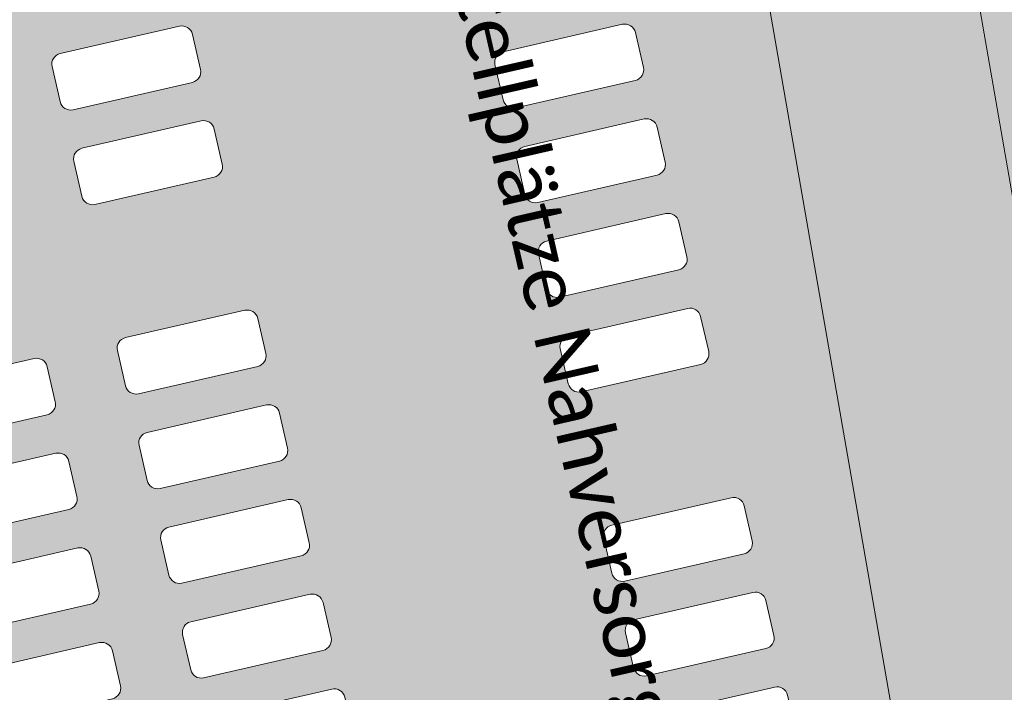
# Model space of a CAD drawing. Header units: metres. Extents: x -862 to 1262, y -354 to 644.
# Tile 235 of 256: x -171 to -144, y 358 to 376. Entities that reach past the tile are written whole.
import ezdxf

# ---------------------------------------------------------------- set-up
doc = ezdxf.new("R2010")
doc.units = ezdxf.units.M
doc.header["$LTSCALE"] = 0.5
doc.set_wipeout_variables(frame=1)
doc.layers.add('BPR_Verkehr_220520', color=7, linetype='Continuous')
doc.layers.add('DZH_Baufelder Nord_220610', color=7, linetype='Continuous')
doc.styles.add('Calibri Light', font='calibril.ttf')

# ---------------------------------------------------------------- blocks, each defined once
blk = doc.blocks.new('VERKEHR-Stellplatz (2D)')
at = {"color": 255, "linetype": 'Continuous', "lineweight": 9, "transparency": 33554687}
blk.add_wipeout([(4.2, 1.8), (4.207362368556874, 1.7999096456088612), (4.214720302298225, 1.7996386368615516), (4.2220693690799, 1.7991871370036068), (4.229405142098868, 1.7985554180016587), (4.236723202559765, 1.7977438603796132), (4.244019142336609, 1.7967529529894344), (4.25128856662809, 1.795583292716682), (4.258527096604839, 1.7942355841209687), (4.265730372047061, 1.7927106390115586), (4.27289405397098, 1.7910093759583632), (4.2800138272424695, 1.7891328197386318), (4.287085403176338, 1.7870821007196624), (4.294104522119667, 1.784858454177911), (4.3010669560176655, 1.782463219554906), (4.307968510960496, 1.7798978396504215), (4.314805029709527, 1.7771638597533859), (4.321572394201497, 1.774262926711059), (4.328266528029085, 1.771196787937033), (4.334883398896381, 1.7679672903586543), (4.341419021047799, 1.7645763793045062), (4.347869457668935, 1.761026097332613), (4.354230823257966, 1.7573185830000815), (4.360499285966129, 1.7534560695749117), (4.36667106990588, 1.7494408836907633), (4.372742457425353, 1.7452754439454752), (4.37870979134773, 1.7409622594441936), (4.384569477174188, 1.7365039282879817), (4.390317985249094, 1.7319031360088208), (4.3959518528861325, 1.7271626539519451), (4.401467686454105, 1.7222853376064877), (4.4068621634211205, 1.7172741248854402), (4.412132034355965, 1.712132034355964), (4.41727412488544, 1.70686216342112), (4.422285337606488, 1.701467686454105), (4.427162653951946, 1.6959518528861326), (4.431903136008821, 1.6903179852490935), (4.436503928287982, 1.6845694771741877), (4.440962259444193, 1.6787097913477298), (4.445275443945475, 1.6727424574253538), (4.449440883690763, 1.6666710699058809), (4.453456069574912, 1.6604992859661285), (4.457318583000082, 1.6542308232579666), (4.4610260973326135, 1.647869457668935), (4.464576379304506, 1.6414190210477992), (4.467967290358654, 1.6348833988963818), (4.471196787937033, 1.6282665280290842), (4.4742629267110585, 1.6215723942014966), (4.477163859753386, 1.6148050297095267), (4.479897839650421, 1.6079685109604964), (4.482463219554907, 1.601066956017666), (4.484858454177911, 1.594104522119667), (4.487082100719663, 1.5870854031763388), (4.489132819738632, 1.580013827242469), (4.491009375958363, 1.5728940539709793), (4.492710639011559, 1.5657303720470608), (4.494235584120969, 1.5585270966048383), (4.495583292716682, 1.5512885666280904), (4.496752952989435, 1.5440191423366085), (4.497743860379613, 1.5367232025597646), (4.498555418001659, 1.5294051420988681), (4.499187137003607, 1.5220693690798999), (4.499638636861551, 1.5147203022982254), (4.499909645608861, 1.5073623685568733), (4.5, 1.4999999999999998), (4.5, 0.4999999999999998), (4.499909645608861, 0.4926376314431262), (4.499638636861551, 0.4852796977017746), (4.499187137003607, 0.4779306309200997), (4.498555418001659, 0.4705948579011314), (4.497743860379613, 0.463276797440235), (4.496752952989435, 0.455980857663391), (4.495583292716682, 0.44871143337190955), (4.494235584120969, 0.4414729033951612), (4.492710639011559, 0.4342696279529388), (4.491009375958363, 0.4271059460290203), (4.489132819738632, 0.4199861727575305), (4.487082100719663, 0.41291459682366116), (4.484858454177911, 0.40589547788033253), (4.482463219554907, 0.398933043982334), (4.479897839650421, 0.3920314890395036), (4.477163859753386, 0.3851949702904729), (4.4742629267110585, 0.378427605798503), (4.471196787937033, 0.37173347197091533), (4.467967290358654, 0.36511660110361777), (4.464576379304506, 0.3585809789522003), (4.4610260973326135, 0.3521305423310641), (4.457318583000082, 0.345769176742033), (4.453456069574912, 0.33950071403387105), (4.449440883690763, 0.3333289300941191), (4.445275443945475, 0.3272575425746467), (4.440962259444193, 0.32129020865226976), (4.436503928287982, 0.31543052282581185), (4.431903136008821, 0.30968201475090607), (4.427162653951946, 0.3040481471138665), (4.422285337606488, 0.2985323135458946), (4.41727412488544, 0.2931378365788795), (4.412132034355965, 0.2878679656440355), (4.4068621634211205, 0.28272587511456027), (4.401467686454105, 0.27771466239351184), (4.3959518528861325, 0.27283734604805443), (4.390317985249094, 0.2680968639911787), (4.384569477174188, 0.2634960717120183), (4.37870979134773, 0.2590377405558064), (4.372742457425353, 0.2547245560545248), (4.36667106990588, 0.25055911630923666), (4.360499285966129, 0.24654393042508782), (4.354230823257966, 0.24268141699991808), (4.347869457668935, 0.2389739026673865), (4.341419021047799, 0.23542362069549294), (4.334883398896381, 0.23203270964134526), (4.328266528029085, 0.22880321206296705), (4.321572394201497, 0.22573707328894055), (4.314805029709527, 0.22283614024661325), (4.307968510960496, 0.22010216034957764), (4.3010669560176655, 0.2175367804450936), (4.294104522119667, 0.21514154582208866), (4.287085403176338, 0.2129178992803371), (4.2800138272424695, 0.21086718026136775), (4.27289405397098, 0.20899062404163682), (4.265730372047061, 0.20728936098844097), (4.258527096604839, 0.20576441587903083), (4.25128856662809, 0.20441670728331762), (4.244019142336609, 0.20324704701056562), (4.236723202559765, 0.2022561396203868), (4.229405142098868, 0.2014445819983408), (4.2220693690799, 0.20081286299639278), (4.214720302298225, 0.200361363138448), (4.207362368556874, 0.20009035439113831), (4.2, 0.19999999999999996), (0.8, 0.19999999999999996), (0.7926376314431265, 0.20009035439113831), (0.7852796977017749, 0.200361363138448), (0.7779306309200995, 0.20081286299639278), (0.7705948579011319, 0.2014445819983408), (0.7632767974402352, 0.2022561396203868), (0.7559808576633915, 0.20324704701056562), (0.7487114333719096, 0.20441670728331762), (0.7414729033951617, 0.20576441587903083), (0.7342696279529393, 0.20728936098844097), (0.7271059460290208, 0.20899062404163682), (0.7199861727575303, 0.21086718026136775), (0.7129145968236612, 0.2129178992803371), (0.7058954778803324, 0.21514154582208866), (0.698933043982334, 0.2175367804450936), (0.6920314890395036, 0.22010216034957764), (0.6851949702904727, 0.22283614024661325), (0.6784276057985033, 0.22573707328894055), (0.6717334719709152, 0.22880321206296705), (0.665116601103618, 0.23203270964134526), (0.6585809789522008, 0.23542362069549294), (0.6521305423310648, 0.2389739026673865), (0.6457691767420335, 0.24268141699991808), (0.6395007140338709, 0.24654393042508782), (0.6333289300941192, 0.25055911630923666), (0.6272575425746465, 0.2547245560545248), (0.62129020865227, 0.2590377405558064), (0.6154305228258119, 0.2634960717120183), (0.6096820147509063, 0.2680968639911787), (0.6040481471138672, 0.27283734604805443), (0.5985323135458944, 0.27771466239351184), (0.59313783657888, 0.28272587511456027), (0.5878679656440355, 0.2878679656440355), (0.5827258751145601, 0.2931378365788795), (0.5777146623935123, 0.2985323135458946), (0.5728373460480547, 0.3040481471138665), (0.5680968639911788, 0.30968201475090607), (0.5634960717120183, 0.31543052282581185), (0.5590377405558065, 0.32129020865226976), (0.5547245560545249, 0.3272575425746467), (0.5505591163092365, 0.3333289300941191), (0.5465439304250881, 0.33950071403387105), (0.5426814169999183, 0.345769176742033), (0.5389739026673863, 0.3521305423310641), (0.5354236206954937, 0.3585809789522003), (0.5320327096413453, 0.36511660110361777), (0.5288032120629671, 0.37173347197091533), (0.5257370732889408, 0.378427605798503), (0.522836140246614, 0.3851949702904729), (0.5201021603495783, 0.3920314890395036), (0.5175367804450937, 0.398933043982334), (0.5151415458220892, 0.40589547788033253), (0.5129178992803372, 0.41291459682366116), (0.510867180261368, 0.4199861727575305), (0.5089906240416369, 0.4271059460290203), (0.5072893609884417, 0.4342696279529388), (0.5057644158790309, 0.4414729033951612), (0.5044167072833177, 0.44871143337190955), (0.5032470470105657, 0.455980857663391), (0.5022561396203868, 0.463276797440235), (0.5014445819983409, 0.4705948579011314), (0.5008128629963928, 0.4779306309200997), (0.5003613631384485, 0.4852796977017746), (0.5000903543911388, 0.4926376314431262), (0.5, 0.4999999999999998), (0.5, 1.4999999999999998), (0.5000903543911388, 1.5073623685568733), (0.5003613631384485, 1.5147203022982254), (0.5008128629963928, 1.5220693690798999), (0.5014445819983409, 1.5294051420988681), (0.5022561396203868, 1.5367232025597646), (0.5032470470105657, 1.5440191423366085), (0.5044167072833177, 1.5512885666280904), (0.5057644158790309, 1.5585270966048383), (0.5072893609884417, 1.5657303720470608), (0.5089906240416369, 1.5728940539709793), (0.510867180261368, 1.580013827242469), (0.5129178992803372, 1.5870854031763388), (0.5151415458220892, 1.594104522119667), (0.5175367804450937, 1.601066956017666), (0.5201021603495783, 1.6079685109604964), (0.522836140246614, 1.6148050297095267), (0.5257370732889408, 1.6215723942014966), (0.5288032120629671, 1.6282665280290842), (0.5320327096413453, 1.6348833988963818), (0.5354236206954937, 1.6414190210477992), (0.5389739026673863, 1.647869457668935), (0.5426814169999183, 1.6542308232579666), (0.5465439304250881, 1.6604992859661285), (0.5505591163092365, 1.6666710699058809), (0.5547245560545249, 1.6727424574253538), (0.5590377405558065, 1.6787097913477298), (0.5634960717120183, 1.6845694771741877), (0.5680968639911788, 1.6903179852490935), (0.5728373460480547, 1.6959518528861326), (0.5777146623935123, 1.701467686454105), (0.5827258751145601, 1.70686216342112), (0.5878679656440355, 1.712132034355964), (0.59313783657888, 1.7172741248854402), (0.5985323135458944, 1.7222853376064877), (0.6040481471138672, 1.7271626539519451), (0.6096820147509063, 1.7319031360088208), (0.6154305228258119, 1.7365039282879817), (0.62129020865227, 1.7409622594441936), (0.6272575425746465, 1.7452754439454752), (0.6333289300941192, 1.7494408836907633), (0.6395007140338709, 1.7534560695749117), (0.6457691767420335, 1.7573185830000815), (0.6521305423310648, 1.761026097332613), (0.6585809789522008, 1.7645763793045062), (0.665116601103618, 1.7679672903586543), (0.6717334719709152, 1.771196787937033), (0.6784276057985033, 1.774262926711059), (0.6851949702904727, 1.7771638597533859), (0.6920314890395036, 1.7798978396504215), (0.698933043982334, 1.782463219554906), (0.7058954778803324, 1.784858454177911), (0.7129145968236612, 1.7870821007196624), (0.7199861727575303, 1.7891328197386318), (0.7271059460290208, 1.7910093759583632), (0.7342696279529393, 1.7927106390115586), (0.7414729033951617, 1.7942355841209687), (0.7487114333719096, 1.795583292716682), (0.7559808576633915, 1.7967529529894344), (0.7632767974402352, 1.7977438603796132), (0.7705948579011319, 1.7985554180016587), (0.7779306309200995, 1.7991871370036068), (0.7852796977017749, 1.7996386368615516), (0.7926376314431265, 1.7999096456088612), (0.8, 1.8)], dxfattribs=at)
at = {"color": 252, "linetype": 'Continuous', "lineweight": 9, "transparency": 33554687, "flags": 128}
blk.add_lwpolyline([(0.5, 1.5, -0.414213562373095), (0.8, 1.8), (4.2, 1.8, -0.414213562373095), (4.5, 1.5), (4.5, 0.5, -0.414213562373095), (4.2, 0.2), (0.8, 0.2, -0.414213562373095), (0.5, 0.5)], format="xyb", close=True, dxfattribs=at)
blk = doc.blocks.new('Group-21')
at = {"color": 7, "transparency": 33554687, "rotation": 12.93249678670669}
for p in [(-152.5368007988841, 240.7801832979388, 8.7), (-151.9325328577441, 238.1486703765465, 8.7), (-150.7239969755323, 232.8856445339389, 8.7), (-150.119729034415, 230.2541316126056, 8.7), (-149.5154610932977, 227.6226186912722, 8.7), (-148.9111931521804, 224.9911057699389, 8.7), (-148.3069252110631, 222.3595928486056, 8.7)]:
    blk.add_blockref('VERKEHR-Stellplatz (2D)', p, dxfattribs=at)
at = {"color": 7, "transparency": 33554687, "xscale": -1}
for p, rotation in [((-135.363747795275, 241.9533203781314, 8.7), 12.93249677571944), ((-134.7594798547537, 239.3218074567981, 8.7), 12.93249677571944), ((-134.1552119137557, 236.6902945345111, 8.7), 12.93249677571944), ((-133.5509439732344, 234.0587816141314, 8.7), 12.93249677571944), ((-151.6986058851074, 232.6617305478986, 8.7), 12.93249678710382), ((-151.0943379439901, 230.0302176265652, 8.7), 12.93249678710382), ((-132.3424080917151, 228.7957557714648, 8.7), 12.93249677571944), ((-150.4900700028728, 227.3987047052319, 8.7), 12.93249678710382), ((-131.7381401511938, 226.1642428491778, 8.7), 12.93249677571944), ((-149.8858020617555, 224.7671917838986, 8.7), 12.93249678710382), ((-131.1338722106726, 223.5327299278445, 8.7), 12.93249677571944)]:
    blk.add_blockref('VERKEHR-Stellplatz (2D)', p, dxfattribs=dict(at, rotation=rotation))

msp = doc.modelspace()

# ---------------------------------------------------------------- hatches: boundary and pattern name
at = {"layer": 'DZH_Baufelder Nord_220610', "linetype": 'Continuous', "lineweight": 0, "true_color": 0xfff9e0, "transparency": 33554687}
h = msp.add_hatch(color=7, dxfattribs=at)
edge = h.paths.add_edge_path()
edge.add_line((32.55980691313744, 384.3805379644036), (26.06465546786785, 412.3372531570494))
edge.add_line((26.06465546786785, 412.3372531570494), (-143.0442158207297, 383.0005029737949))
edge.add_line((-143.0442158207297, 383.0005029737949), (-131.0904625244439, 314.2834369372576))
edge.add_line((-131.0904625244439, 314.2834369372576), (-124.9939522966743, 315.6937450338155))
edge.add_line((-124.9939522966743, 315.6937450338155), (-140.1320432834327, 312.1120369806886))
edge.add_line((-140.1320432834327, 312.1120369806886), (-222.7133020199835, 293.0330976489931))
edge.add_line((-222.7133020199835, 293.0330976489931), (-242.987267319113, 381.3162625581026))
edge.add_line((-242.987267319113, 381.3162625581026), (-225.1325763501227, 380.1122668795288))
edge.add_line((-225.1325763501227, 380.1122668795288), (-225.1316572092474, 377.0219977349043))
edge.add_line((-225.1316572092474, 377.0219977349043), (-224.1314799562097, 377.0637289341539))
edge.add_line((-224.1314799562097, 377.0637289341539), (-223.1313543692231, 377.1066777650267))
edge.add_line((-223.1313543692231, 377.1066777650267), (-222.131281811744, 377.1508441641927))
edge.add_line((-222.131281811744, 377.1508441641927), (-221.1312637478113, 377.1962280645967))
edge.add_line((-221.1312637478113, 377.1962280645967), (-220.131301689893, 377.2428293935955))
edge.add_line((-220.131301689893, 377.2428293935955), (-219.1313971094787, 377.290648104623))
edge.add_line((-219.1313971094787, 377.290648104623), (-218.131551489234, 377.3396841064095))
edge.add_line((-218.131551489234, 377.3396841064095), (-217.1317662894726, 377.3899373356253))
edge.add_line((-217.1317662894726, 377.3899373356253), (-217.1336498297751, 383.7225982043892))
edge.add_line((-217.1336498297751, 383.7225982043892), (-217.1323176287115, 383.7968768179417))
edge.add_line((-217.1323176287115, 383.7968768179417), (-217.1313062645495, 380.475092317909))
edge.add_line((-217.1313062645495, 380.475092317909), (-213.7664101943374, 380.3481207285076))
edge.add_line((-213.7664101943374, 380.3481207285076), (-210.4015081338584, 380.2213885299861))
edge.add_line((-210.4015081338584, 380.2213885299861), (-207.0365970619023, 380.0948956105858))
edge.add_line((-207.0365970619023, 380.0948956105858), (-203.6716770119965, 379.968641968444))
edge.add_line((-203.6716770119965, 379.968641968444), (-200.3067479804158, 379.8426276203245))
edge.add_line((-200.3067479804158, 379.8426276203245), (-196.9418100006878, 379.7168525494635))
edge.add_line((-196.9418100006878, 379.7168525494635), (-193.5768630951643, 379.5913167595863))
edge.add_line((-193.5768630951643, 379.5913167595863), (-190.2119043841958, 379.4660201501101))
edge.add_line((-190.2119043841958, 379.4660201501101), (-185.331899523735, 379.7464873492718))
edge.add_line((-185.331899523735, 379.7464873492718), (-180.4519131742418, 380.0273153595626))
edge.add_line((-180.4519131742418, 380.0273153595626), (-175.5719475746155, 380.3085040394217))
edge.add_line((-175.5719475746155, 380.3085040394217), (-170.6920027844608, 380.5900533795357))
edge.add_line((-170.6920027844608, 380.5900533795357), (-165.8120788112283, 380.8719633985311))
edge.add_line((-165.8120788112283, 380.8719633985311), (-160.9321756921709, 381.1542340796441))
edge.add_line((-160.9321756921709, 381.1542340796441), (-156.0522934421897, 381.4368654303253))
edge.add_line((-156.0522934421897, 381.4368654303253), (-151.172434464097, 381.7198573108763))
edge.add_line((-151.172434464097, 381.7198573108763), (-145.5148646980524, 382.701323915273))
edge.add_arc((-592.1029078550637, 2940.188827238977), 2596.18628182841, 279.7782309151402, 279.9051094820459, ccw=False)
edge.add_line((-151.1793800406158, 381.7186490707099), (-146.177484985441, 353.0060045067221))
edge.add_line((-146.177484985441, 353.0060045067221), (-139.143118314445, 312.5272433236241))
edge.add_line((-139.143118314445, 312.5272433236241), (-133.5328797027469, 313.8270688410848))
edge.add_line((-133.5328797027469, 313.8270688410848), (-145.5148592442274, 382.7013248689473))
edge.add_line((-145.5148592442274, 382.7013248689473), (-116.5022465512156, 387.7343888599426))
edge.add_line((-116.5022465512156, 387.7343888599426), (48.11358021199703, 416.3034435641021))
edge.add_line((48.11358021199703, 416.3034435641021), (50.99796817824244, 399.8917147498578))
edge.add_line((50.99796817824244, 399.8917147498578), (101.7277072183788, 411.6776965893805))
edge.add_line((101.7277072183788, 411.6776965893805), (102.4313637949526, 408.6489871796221))
edge.add_line((102.4313637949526, 408.6489871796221), (123.765022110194, 316.8237209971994))
edge.add_line((123.765022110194, 316.8237209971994), (90.3646540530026, 309.3621310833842))
edge.add_line((90.3646540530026, 309.3621310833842), (78.87369778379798, 358.8217257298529))
edge.add_line((78.87369778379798, 358.8217257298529), (104.3938826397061, 364.7507963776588))
edge.add_line((104.3938826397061, 364.7507963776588), (101.1439840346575, 378.7391522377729))
edge.add_line((101.1439840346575, 378.7391522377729), (50.46547640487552, 366.9650729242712))
edge.add_line((50.46547640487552, 366.9650729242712), (46.1308055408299, 385.6225530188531))
edge.add_line((46.1308055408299, 385.6225530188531), (37.42547304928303, 383.6000531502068))
edge.add_line((37.42547304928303, 383.6000531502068), (8.073688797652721, 339.1086414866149))
edge.add_line((8.073688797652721, 339.1086414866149), (8.071902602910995, 339.1101264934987))
edge.add_line((8.071902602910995, 339.1101264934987), (8.057760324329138, 339.0901706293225))
edge.add_arc((-48.5966539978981, 275.7739358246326), 84.96274625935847, 48.17829914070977, 48.19372288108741)
edge.add_line((8.040713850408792, 339.1054194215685), (7.367840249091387, 339.6758323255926))
edge.add_line((7.367840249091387, 339.6758323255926), (7.376597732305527, 339.6881901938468))
edge.add_line((7.376597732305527, 339.6881901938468), (4.612199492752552, 341.9864601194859))
edge.add_line((4.612199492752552, 341.9864601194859), (32.55980691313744, 384.3805379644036))

# ---------------------------------------------------------------- linework, layer by layer
at = {"layer": 'DZH_Baufelder Nord_220610', "color": 14, "linetype": 'Continuous', "lineweight": 5, "true_color": 0x9f0000, "transparency": 33554687, "elevation": -12285434.42021632, "flags": 128}
msp.add_lwpolyline([(-175.5719475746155, 380.3085040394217), (-170.6920027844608, 380.5900533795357), (-165.8120788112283, 380.8719633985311), (-160.9321756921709, 381.1542340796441), (-156.0522934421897, 381.4368654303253), (-151.172434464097, 381.7198573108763), (-145.5148646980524, 382.701323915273, -0.0005536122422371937), (-151.1793800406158, 381.7186490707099), (-146.177484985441, 353.0060045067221), (-139.143118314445, 312.5272433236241), (-133.5328797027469, 313.8270688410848), (-145.5148592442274, 382.7013248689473), (-116.5022465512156, 387.7343888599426), (48.11358021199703, 416.3034435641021)], format="xyb", dxfattribs=at)

# ---------------------------------------------------------------- next in the draw order: block references
at = {"layer": 'DZH_Baufelder Nord_220610', "color": 7, "transparency": 33554687}
msp.add_blockref('Group-21', (-17.81744829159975, 132.5597140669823), dxfattribs=at)

# ---------------------------------------------------------------- next in the draw order: hatches: boundary and pattern name
at = {"layer": 'BPR_Verkehr_220520', "linetype": 'Continuous', "lineweight": 0, "true_color": 0xf7dcdc, "transparency": 33554687}
h = msp.add_hatch(color=254, dxfattribs=at)
edge = h.paths.add_edge_path()
edge.add_line((-151.17938539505, 381.6186481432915), (-146.1774842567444, 352.9060046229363))
edge.add_line((-146.1774842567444, 352.9060046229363), (-139.1431175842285, 312.4272434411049))
edge.add_line((-139.1431175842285, 312.4272434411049), (-133.5328789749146, 313.7270689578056))
edge.add_line((-133.5328789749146, 313.7270689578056), (-145.5148585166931, 382.601324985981))
edge.add_line((-145.5148585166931, 382.601324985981), (-145.5148594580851, 382.6013248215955))
edge.add_arc((-592.202885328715, 2940.66514174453), 2596.771203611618, 279.7782450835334, 279.90509528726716, ccw=False)
edge.add_line((-151.1793844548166, 381.6186483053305), (-151.17938539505, 381.6186481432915))

# ---------------------------------------------------------------- next in the draw order: texts
at = {"layer": 'DZH_Baufelder Nord_220610', "color": 7, "transparency": 33554687, "insert": (-158.4116916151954, 381.2629883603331), "char_height": 1.559479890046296, "width": 44.77665291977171, "attachment_point": 1, "rotation": 282.93249678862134, "line_spacing_factor": 1.163780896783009, "style": 'Calibri Light'}
msp.add_mtext('65 Stellplätze Nahversorger', dxfattribs=at)

doc.saveas('drawing.dxf')
